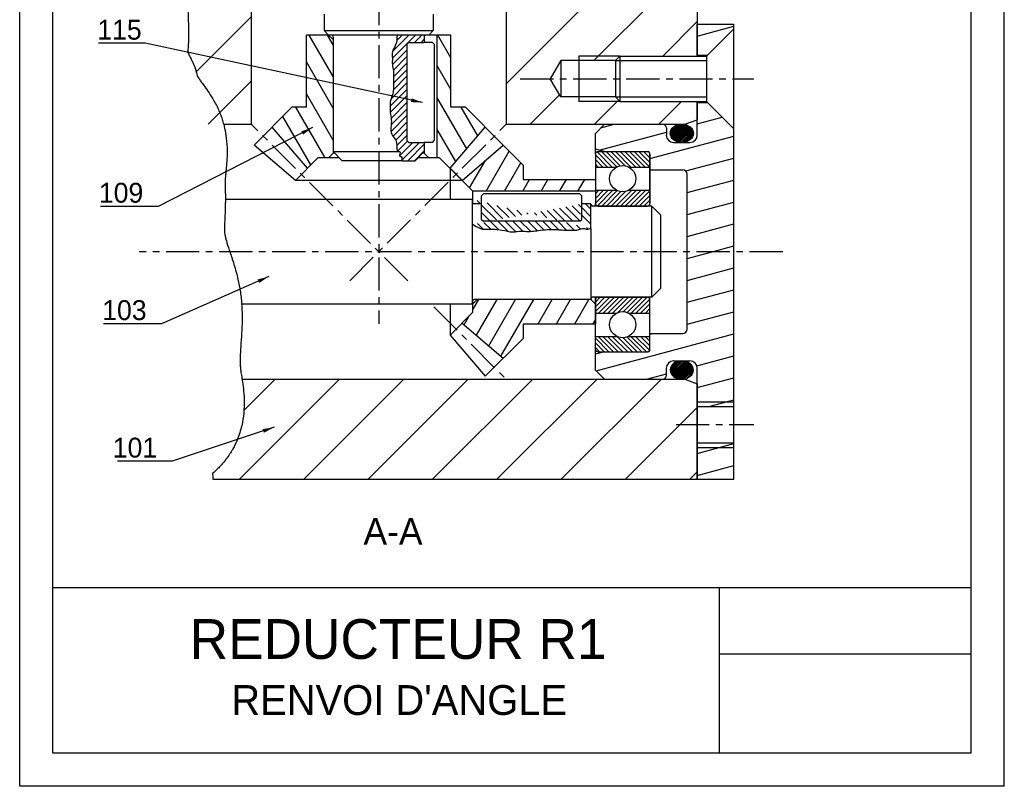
# Model space of a CAD drawing. Extents: x -58 to 1347, y -203 to 217.
# Tile 8 of 10: x 659 to 956, y -203 to 28. Entities that reach past the tile are written whole.
import ezdxf

# ---------------------------------------------------------------- set-up
doc = ezdxf.new("R2010")
doc.units = 0
doc.header["$LTSCALE"] = 8
doc.header["$MEASUREMENT"] = 0
doc.linetypes.add('CENTER', pattern=[2, 1.25, -0.25, 0.25, -0.25])
for name, color, linetype in [('001_GEARBOX_LH', 160, 'CONTINUOUS'), ('003_OUTPUT_SHAFT', 7, 'CONTINUOUS'), ('005_BEARING_HOUSING', 245, 'CONTINUOUS'), ('006_INPUT_SHAFT', 150, 'CONTINUOUS'), ('008_COVER', 7, 'CONTINUOUS'), ('009_BEVEL_GEAR', 55, 'CONTINUOUS'), ('010_BEVEL_GEAR', 130, 'CONTINUOUS'), ('06', 7, 'CONTINUOUS'), ('AXES', 5, 'CENTER'), ('BRGS', 7, 'CONTINUOUS'), ('FIXINGS', 70, 'CONTINUOUS'), ('HACHURES', 5, 'CONTINUOUS'), ('KEY', 40, 'CONTINUOUS'), ('MERGE', 7, 'CONTINUOUS')]:
    doc.layers.add(name, color=color, linetype=linetype)
doc.styles.get("Standard").update_dxf_attribs({"font": 'txt', "height": 4})
doc.styles.add('STYLE1', font='romans.shx')
doc.dimstyles.new('FOCAS1', dxfattribs={"dimtxt": 3.5, "dimasz": 3.5, "dimexe": 1, "dimexo": 1, "dimgap": 1, "dimtad": 1, "dimdec": 7, "dimtxsty": 'STYLE1', "dimcen": 0, "dimclre": 256, "dimclrt": 4, "dimazin": 3, "dimtfac": 1, "dimtdec": 4, "dimtofl": 0, "dimtmove": 0, "dimatfit": 3, "dimtolj": 1})

msp = doc.modelspace()

# ---------------------------------------------------------------- hatches: boundary and pattern name
at = {"layer": 'HACHURES'}
h = msp.add_hatch(dxfattribs=at)
h.set_pattern_fill('_U', color=256, scale=4.8, angle=300, style=0, pattern_type=0)
h.set_pattern_definition([(300, (567.9587, -2.9945), (4.15692, 2.4), [])])
h.paths.add_polyline_path([(785.15, -13.49), (785.92, -13.49), (789.08, -16.66), (799.72, -4.22), (793.73, 1.78), (789.37, 1.78), (789.37, 23.54), (785.15, 23.54)])
h.paths.add_polyline_path([(753.85, 23.54), (745.78, 23.54), (745.78, 1.78), (741.42, 1.78), (735.43, -4.22), (746.06, -16.66), (749.23, -13.49), (753.85, -13.49)])
h = msp.add_hatch(dxfattribs=at)
h.set_pattern_fill('ANSI31', color=256, scale=11.2, style=0)
h.set_pattern_definition([(45, (567.9587, -2.9945), (-0.9899495, 0.9899495), [])])
edge = h.paths.add_edge_path()
edge.add_line((781.3, 23.54), (781.3, 21.34))
edge.add_line((781.3, 23.54), (773.1, 23.54))
edge.add_spline(control_points=[(773.1, 23.54), (773.08, 22.51), (773.05, 20.7), (771.41, 18.67), (771.79, 16.54), (771.55, 14.63), (772.1, 12.94), (771.98, 11.15), (772.02, 9.46), (772.03, 7.59), (771.93, 5.7), (770.88, 3.65), (771.08, 1.72), (771, -0.23), (771.4, -1.58), (771.38, -3.66), (770.89, -5.67), (772.29, -7.48), (773.38, -9.01), (772.67, -11.81), (774.46, -11.47), (773.41, -13.17), (774.85, -13.01), (774.32, -14.45), (774.92, -14.37), (775.04, -14.35)], knot_values=[0, 0, 0, 0, 1.886498, 3.305603, 4.520424, 5.735246, 6.900335, 7.777706, 9.060019, 10.07237, 11.294681, 12.575317, 14.263921, 14.803842, 16.235547, 16.842958, 18.732681, 19.763097, 20.880417, 22.536233, 22.738863, 23.63054, 23.909018, 24.692507, 24.895139, 24.895139, 24.895139, 24.895139], degree=3, periodic=0)
edge.add_line((776.63, 21.34), (781.3, 21.34))
edge.add_line((776.63, 21.34), (776.09, 20.79))
edge.add_line((776.09, 20.79), (776.09, -8.31))
edge.add_line((776.09, -8.31), (776.63, -8.86))
edge.add_line((776.63, -8.86), (781.3, -8.86))
edge.add_line((781.3, -8.86), (781.3, -11.61))
edge.add_line((778.56, -14.35), (781.3, -11.61))
edge.add_line((774.72, -14.35), (778.56, -14.35))
h = msp.add_hatch(dxfattribs=at)
h.set_pattern_fill('ANSI31', color=256, scale=2.7456, style=0)
h.set_pattern_definition([(45, (-51.13952, -449.9045), (-0.24267905, 0.24267905), [])])
edge = h.paths.add_edge_path()
edge.add_ellipse((859, -6.11), major_axis=(-3.52, 0), ratio=0.779625, start_angle=0, end_angle=360)
edge = h.paths.add_edge_path()
edge.add_ellipse((859, -77.5), major_axis=(-3.52, 0), ratio=0.779625, start_angle=0, end_angle=360, ccw=False)
h = msp.add_hatch(dxfattribs=at)
h.set_pattern_fill('_U', color=256, scale=4.8, angle=60, style=0, pattern_type=0)
h.set_pattern_definition([(60, (567.9587, -2.9945), (-4.15692, 2.4), [])])
h.paths.add_polyline_path([(832.92, -23.55), (832.92, -20.01), (811.16, -20.01), (811.16, -15.66), (805.16, -9.66), (792.72, -20.3), (795.89, -23.46), (795.89, -23.55)])
h.paths.add_polyline_path([(795.89, -56.22), (795.89, -60.15), (792.72, -63.32), (805.16, -73.96), (811.16, -67.96), (811.16, -63.6), (832.92, -63.6), (832.92, -56.22)])
h = msp.add_hatch(dxfattribs=at)
h.set_pattern_fill('ANSI31', color=256, scale=8, angle=90, style=0)
h.set_pattern_definition([(135, (759.6016, -5.7401), (-0.707107, -0.707107), [])])
edge = h.paths.add_edge_path()
edge.add_arc((841.16, -19.77), 3.95, 62.3479, 117.6521)
edge.add_line((839.32, -16.27), (832.92, -16.27))
edge.add_line((832.92, -16.27), (832.92, -12.43))
edge.add_line((832.92, -12.43), (833.74, -11.61))
edge.add_line((833.74, -11.61), (848.57, -11.61))
edge.add_line((848.57, -11.61), (849.39, -12.43))
edge.add_line((849.39, -12.43), (849.39, -16.3))
edge.add_line((849.39, -16.3), (842.99, -16.27))
h = msp.add_hatch(dxfattribs=at)
h.set_pattern_fill('ANSI31', color=256, scale=8, style=0)
h.set_pattern_definition([(45, (759.6016, -5.7401), (-0.707107, 0.707107), [])])
edge = h.paths.add_edge_path()
edge.add_line((849.39, -23.27), (842.99, -23.27))
edge.add_arc((841.16, -19.77), 3.95, 242.3479, 297.6521, ccw=False)
edge.add_line((839.32, -23.27), (832.92, -23.27))
edge.add_line((832.92, -23.27), (832.92, -27.26))
edge.add_line((832.92, -27.26), (833.74, -28.08))
edge.add_line((833.74, -28.08), (848.57, -28.08))
edge.add_line((848.57, -28.08), (849.39, -27.26))
edge.add_line((849.39, -27.26), (849.39, -23.27))
h = msp.add_hatch(dxfattribs=at)
h.set_pattern_fill('ANSI31', color=256, scale=12.8, angle=90, style=0)
h.set_pattern_definition([(135, (567.9587, -2.9945), (-1.131371, -1.131371), [])])
edge = h.paths.add_edge_path()
edge.add_line((831.55, -27.39), (828.8, -27.39))
edge.add_line((831.55, -34.82), (831.55, -27.39))
edge.add_spline(control_points=[(795.85, -33.61), (795.56, -33.3), (798.07, -34.96), (799.21, -35.06), (801.41, -35.05), (803.13, -35.02), (805.22, -35.29), (807.4, -35.98), (810.42, -35.5), (812.99, -35.83), (815.98, -35.34), (818.53, -35.11), (821.1, -35.1), (823.52, -35.33), (825.69, -35.23), (827.63, -35.4), (829.4, -34.57), (830.12, -35.19), (831.86, -34.76), (831.55, -34.8)], knot_values=[0, 0, 0, 0, 0.801621, 2.491892, 3.949725, 4.473048, 5.752732, 7.872849, 8.661381, 11.427777, 12.670342, 14.321848, 16.228245, 17.464056, 18.884507, 20.269595, 21.194291, 21.987234, 22.588737, 22.588737, 22.588737, 22.588737], degree=3, periodic=0)
edge.add_line((828.8, -32.06), (828.8, -27.39))
edge.add_line((828.25, -32.61), (828.8, -32.06))
edge.add_line((828.25, -32.61), (799.15, -32.61))
edge.add_line((798.6, -32.06), (799.15, -32.61))
edge.add_line((798.6, -32.06), (798.6, -27.39))
edge.add_line((798.6, -27.39), (796.4, -27.39))
edge.add_line((798.6, -27.39), (795.85, -27.39))
edge.add_line((795.85, -57.59), (795.85, -26.02))
h = msp.add_hatch(dxfattribs=at)
h.set_pattern_fill('ANSI31', color=256, scale=8, style=0)
h.set_pattern_definition([(45, (759.6016, -0.2489), (-0.707107, 0.707107), [])])
edge = h.paths.add_edge_path()
edge.add_arc((841.16, -63.84), 3.95, 62.3479, 117.6521)
edge.add_line((839.32, -60.34), (832.92, -60.34))
edge.add_line((832.92, -60.34), (832.92, -56.36))
edge.add_line((832.92, -56.36), (833.74, -55.54))
edge.add_line((833.74, -55.54), (848.57, -55.54))
edge.add_line((848.57, -55.54), (849.39, -56.36))
edge.add_line((849.39, -56.36), (849.39, -60.34))
edge.add_line((849.39, -60.34), (842.99, -60.34))
h = msp.add_hatch(dxfattribs=at)
h.set_pattern_fill('ANSI31', color=256, scale=8, angle=90, style=0)
h.set_pattern_definition([(135, (759.6016, -0.2489), (-0.707107, -0.707107), [])])
edge = h.paths.add_edge_path()
edge.add_arc((841.16, -63.84), 3.95, 242.3479, 297.6521)
edge.add_line((842.99, -67.34), (849.39, -67.34))
edge.add_line((849.39, -67.34), (849.39, -71.19))
edge.add_line((849.39, -71.19), (848.57, -72.01))
edge.add_line((848.57, -72.01), (833.74, -72.01))
edge.add_line((833.74, -72.01), (832.92, -71.19))
edge.add_line((832.92, -71.19), (832.92, -67.34))
edge.add_line((832.92, -67.34), (839.32, -67.34))

# ---------------------------------------------------------------- linework, layer by layer
at = {"layer": '001_GEARBOX_LH', "color": 7}
for p, q in [((863.67, 87.24), (863.67, 17.22)), ((729.14, 83.46), (729.14, -3.37)), ((806.01, 83.46), (806.01, -3.37)), ((822.49, 15.85), (819.32, 10.36)), ((838.96, 15.85), (822.49, 15.85)), ((822.49, 15.85), (822.49, 4.87)), ((827.98, 17.22), (827.98, 3.5)), ((822.49, 4.87), (819.32, 10.36)), ((838.96, 4.87), (822.49, 4.87)), ((863.67, 3.5), (863.67, -2)), ((859.9, -3.37), (863.67, -2)), ((720.8, -3.37), (729.14, -3.37)), ((806.01, -3.37), (859.9, -3.37)), ((726.35, -80.25), (859.9, -80.25)), ((859.9, -80.25), (863.67, -81.62)), ((863.67, -81.62), (863.67, -110.45)), ((717.51, -110.45), (874.65, -110.45))]:
    msp.add_line(p, q, dxfattribs=at)
at = {"layer": '001_GEARBOX_LH', "color": 5}
for p, q in [((840.33, 17.22), (827.98, 17.22)), ((840.33, 3.5), (827.98, 3.5))]:
    msp.add_line(p, q, dxfattribs=at)
at = {"layer": '003_OUTPUT_SHAFT', "color": 7}
for p, q in [((795.85, -26.02), (721.32, -26.02)), ((795.85, -57.59), (795.85, -26.02)), ((798.6, -27.39), (796.4, -27.39)), ((831.55, -27.39), (828.8, -27.39)), ((831.55, -34.82), (831.55, -27.39)), ((849.94, -28.08), (832.1, -28.08)), ((849.94, -55.54), (849.94, -28.08)), ((852.69, -30.82), (849.94, -28.08)), ((852.69, -52.79), (852.69, -30.82)), ((849.94, -55.54), (852.69, -52.79)), ((831.55, -56.22), (796.4, -56.22)), ((831.55, -56.22), (831.55, -56.08)), ((849.94, -55.54), (832.1, -55.54)), ((795.85, -57.59), (726.24, -57.59))]:
    msp.add_line(p, q, dxfattribs=at)
for centre, start, end in [((796.4, -26.84), 180, 270), ((832.1, -27.53), 180, 270), ((796.4, -56.77), 90, 180), ((832.1, -56.08), 90, 180)]:
    msp.add_arc(centre, 0.549, start, end, dxfattribs=at)
at = {"layer": '005_BEARING_HOUSING', "color": 7}
for p, q in [((863.67, 26.83), (874.65, 26.83)), ((863.67, 17.22), (863.67, 26.83)), ((874.65, -110.45), (874.65, 26.83)), ((863.67, 17.5), (866.69, 17.5)), ((863.67, -6.66), (863.67, 3.5)), ((863.67, 3.22), (866.69, 3.22)), ((835.67, -3.37), (832.92, -6.11)), ((835.67, -3.37), (853.24, -3.37)), ((854.34, -4.47), (854.34, -6.66)), ((832.92, -12.43), (832.92, -6.11)), ((856.53, -8.86), (861.47, -8.86)), ((835.67, -11.61), (832.92, -10.87)), ((835.67, -11.61), (848.84, -11.61)), ((849.39, -28.08), (849.39, -12.15)), ((849.39, -17.1), (859.28, -17.1)), ((860.65, -65.14), (860.65, -18.47)), ((849.39, -71.46), (849.39, -55.54)), ((849.39, -66.52), (859.28, -66.52)), ((832.92, -77.5), (832.92, -71.19)), ((835.67, -72.01), (832.92, -72.74)), ((835.67, -72.01), (848.84, -72.01)), ((854.34, -79.15), (854.34, -76.95)), ((856.53, -74.75), (861.47, -74.75)), ((863.67, -110.45), (863.67, -76.95)), ((832.92, -77.5), (835.67, -80.25)), ((835.67, -80.25), (853.24, -80.25)), ((863.67, -88.48), (874.65, -88.48)), ((863.67, -99.46), (874.65, -99.46)), ((863.67, -110.45), (874.65, -110.45))]:
    msp.add_line(p, q, dxfattribs=at)
at = {"layer": '005_BEARING_HOUSING', "color": 5}
for p, q in [((863.67, -87.11), (874.65, -87.11)), ((863.67, -100.84), (874.65, -100.84))]:
    msp.add_line(p, q, dxfattribs=at)
at = {"layer": '005_BEARING_HOUSING', "color": 7}
for centre, radius, start, end in [((853.24, -4.47), 1.1, 0, 90), ((856.53, -6.66), 2.2, 180, 270), ((861.47, -6.66), 2.2, 270, 0), ((848.84, -12.15), 0.549, 0, 90), ((859.28, -18.47), 1.37, 0, 90), ((859.28, -65.14), 1.37, 270, 0), ((848.84, -71.46), 0.549, 270, 0), ((856.53, -76.95), 2.2, 90, 180), ((861.47, -76.95), 2.2, 0, 90), ((853.24, -79.15), 1.1, 270, 0)]:
    msp.add_arc(centre, radius, start, end, dxfattribs=at)
at = {"layer": '006_INPUT_SHAFT', "color": 7}
for p, q in [((751.1, 29.85), (751.1, 24.91)), ((784.05, 29.85), (784.05, 24.91)), ((751.1, 24.91), (784.05, 24.91)), ((751.1, 24.91), (752.47, 23.54)), ((782.68, 23.54), (784.05, 24.91)), ((753.85, 22.99), (753.85, -11.61)), ((781.3, 23.54), (773.1, 23.54)), ((781.3, 22.99), (781.3, 21.34)), ((781.3, -8.86), (781.3, -11.61)), ((753.85, -11.61), (773.96, -11.61)), ((753.85, -11.61), (756.59, -14.35)), ((778.56, -14.35), (781.3, -11.61)), ((774.72, -14.35), (778.56, -14.35))]:
    msp.add_line(p, q, dxfattribs=at)
for centre, start, end in [((753.3, 22.99), 0, 90), ((781.85, 22.99), 90, 180)]:
    msp.add_arc(centre, 0.549, start, end, dxfattribs=at)
at = {"layer": '008_COVER'}
for p, q in [((773.1, 23.54), (753.85, 23.54)), ((783.77, 21.34), (781.3, 21.34)), ((783.77, -8.86), (781.3, -8.86)), ((774.72, -14.35), (756.59, -14.35)), ((798.6, -27.39), (798.6, -24.92)), ((828.8, -27.39), (828.8, -24.92)), ((831.55, -34.82), (831.55, -56.08))]:
    msp.add_line(p, q, dxfattribs=at)
at = {"layer": '008_COVER', "color": 5}
msp.add_spline([(773.1, 23.54), (772.66, 20.55), (771.69, 18.5), (771.69, 16.56), (771.69, 14.61), (772.02, 12.78), (772.02, 11.37), (772.02, 9.32), (772.02, 7.7), (771.8, 5.76), (771.15, 3.81), (771.04, 1.11), (771.04, 0.25), (771.37, -2.02), (771.37, -2.99), (771.37, -6.01), (772.23, -7.42), (772.99, -9.04), (773.64, -11.61), (773.96, -11.61), (773.96, -13.03), (774.39, -13.14), (774.72, -14.35), (775.04, -14.35)], degree=3, dxfattribs=at)
at = {"layer": '008_COVER', "color": 5, "start_tangent": (-0.699112, 0.715012), "end_tangent": (-0.991269, -0.131855)}
msp.add_spline([(795.85, -33.61), (796.99, -34.2), (799.56, -35.04), (801.89, -35.04), (802.73, -35.04), (804.76, -35.28), (808.11, -35.82), (809.37, -35.7), (813.8, -35.64), (815.77, -35.4), (818.4, -35.16), (821.45, -35.16), (823.42, -35.28), (825.7, -35.28), (827.91, -35.16), (829.35, -34.8), (830.6, -34.98), (831.55, -34.8)], degree=3, dxfattribs=at)
at = {"layer": '009_BEVEL_GEAR', "color": 7}
for p, q in [((745.78, 1.78), (745.78, 23.54)), ((745.78, 1.78), (745.78, 23.54)), ((745.78, 1.78), (745.78, 23.54)), ((753.85, 23.54), (745.78, 23.54)), ((753.85, 22.16), (752.47, 23.54)), ((753.85, 22.16), (753.85, -12.12)), ((789.37, 23.54), (781.3, 23.54)), ((781.3, 23.54), (781.3, 21.34)), ((785.15, 23.54), (785.15, -13.49)), ((789.37, 1.78), (789.37, 23.54)), ((789.37, 1.78), (789.37, 23.54)), ((789.37, 1.78), (789.37, 23.54)), ((741.42, 1.78), (729.99, -9.66)), ((745.78, 1.78), (741.42, 1.78)), ((793.73, 1.78), (789.37, 1.78)), ((793.73, 1.78), (805.16, -9.66)), ((746.06, -16.66), (735.43, -4.22)), ((789.08, -16.66), (799.72, -4.22)), ((781.3, -8.86), (781.3, -12.12)), ((742.43, -20.3), (729.99, -9.66)), ((792.72, -20.3), (805.16, -9.66)), ((792.72, -20.3), (805.16, -9.66)), ((742.43, -20.3), (749.23, -13.49)), ((755.73, -13.49), (749.23, -13.49)), ((753.85, -12.12), (752.47, -13.49)), ((754.36, -12.12), (753.85, -12.12)), ((785.92, -13.49), (779.41, -13.49)), ((781.3, -12.12), (780.79, -12.12)), ((781.3, -12.12), (782.68, -13.49)), ((792.72, -20.3), (785.92, -13.49)), ((792.72, -20.3), (742.43, -20.3))]:
    msp.add_line(p, q, dxfattribs=at)
at = {"layer": '010_BEVEL_GEAR', "color": 7}
for p, q in [((789.08, -16.66), (799.72, -4.22)), ((789.08, -16.66), (799.72, -4.22)), ((811.16, -15.66), (799.72, -4.22)), ((792.72, -20.3), (805.16, -9.66)), ((789.08, -16.66), (789.08, -26.02)), ((789.08, -16.66), (795.89, -23.46)), ((811.16, -15.66), (811.16, -20.01)), ((811.16, -20.01), (832.92, -20.01)), ((811.16, -20.01), (832.92, -20.01)), ((811.16, -20.01), (832.92, -20.01)), ((832.92, -20.01), (832.92, -28.08)), ((795.89, -23.46), (795.89, -27.03)), ((832.92, -23.55), (795.89, -23.55)), ((798.6, -27.39), (795.85, -27.39)), ((831.55, -27.39), (828.8, -27.39)), ((797.26, -56.22), (795.89, -57.59)), ((831.55, -56.22), (797.26, -56.22)), ((832.92, -57.59), (831.55, -56.22)), ((832.92, -55.54), (832.92, -63.6)), ((789.08, -57.59), (789.08, -66.96)), ((795.89, -56.58), (795.89, -60.15)), ((789.08, -66.96), (795.89, -60.15)), ((792.72, -63.32), (805.16, -73.96)), ((811.16, -63.6), (832.92, -63.6)), ((811.16, -63.6), (832.92, -63.6)), ((811.16, -63.6), (832.92, -63.6)), ((811.16, -63.6), (811.16, -67.96)), ((789.08, -66.96), (799.72, -79.4)), ((811.16, -67.96), (799.72, -79.4))]:
    msp.add_line(p, q, dxfattribs=at)
at = {"layer": 'AXES', "linetype": 'CENTER'}
for p, q in [((767.57, 196.49), (767.57, -63.6)), ((810.26, 10.36), (880.73, 10.36)), ((776.41, -50.64), (729.14, -3.37)), ((758.83, -50.55), (805.9, -3.48)), ((889.46, -41.81), (695.37, -41.81)), ((784.17, -58.4), (806.01, -80.25)), ((857.3, -93.97), (880.73, -93.97))]:
    msp.add_line(p, q, dxfattribs=at)
at = {"layer": 'BRGS', "color": 7}
for p, q in [((833.74, -11.61), (848.57, -11.61)), ((832.92, -12.43), (832.92, -27.26)), ((849.39, -12.43), (849.39, -27.26)), ((832.92, -16.27), (839.32, -16.27)), ((842.99, -16.27), (849.39, -16.27)), ((832.92, -23.27), (839.32, -23.27)), ((842.99, -23.27), (849.39, -23.27)), ((832.92, -28.08), (832.92, -27.26)), ((833.74, -28.08), (848.57, -28.08)), ((849.39, -28.08), (849.39, -27.32)), ((832.92, -56.36), (832.92, -55.54)), ((832.92, -71.19), (832.92, -56.36)), ((833.74, -55.54), (848.57, -55.54)), ((849.39, -56.36), (849.39, -55.54)), ((849.39, -71.19), (849.39, -56.36)), ((832.92, -60.34), (839.32, -60.34)), ((842.99, -60.34), (849.39, -60.34)), ((832.92, -67.34), (839.32, -67.34)), ((842.99, -67.34), (849.39, -67.34)), ((833.74, -72.01), (848.57, -72.01))]:
    msp.add_line(p, q, dxfattribs=at)
for centre in [(841.16, -19.77), (841.16, -63.84)]:
    msp.add_circle(centre, 3.95, dxfattribs=at)
for centre, start, end in [((833.74, -12.43), 90, 180), ((848.57, -12.43), 0, 90), ((833.74, -27.26), 180, 270), ((848.57, -27.26), 270, 0), ((833.74, -56.36), 90, 180), ((848.57, -56.36), 0, 90), ((833.74, -71.19), 180, 270), ((848.57, -71.19), 270, 0)]:
    msp.add_arc(centre, 0.824, start, end, dxfattribs=at)
at = {"layer": 'FIXINGS', "color": 7}
for p, q in [((866.42, 17.22), (874.65, 25.46)), ((874.65, -4.74), (874.65, 25.46)), ((838.96, 15.85), (840.33, 17.22)), ((838.96, 15.85), (838.96, 4.87)), ((840.33, 17.22), (866.42, 17.22)), ((840.33, 17.22), (840.33, 3.5)), ((866.42, 17.22), (866.42, 3.5)), ((840.33, 3.5), (838.96, 4.87)), ((840.33, 3.5), (866.42, 3.5)), ((866.42, 3.5), (874.65, -4.74))]:
    msp.add_line(p, q, dxfattribs=at)
at = {"layer": 'FIXINGS', "color": 5}
for p, q in [((838.96, 15.85), (866.42, 15.85)), ((838.96, 4.87), (866.42, 4.87))]:
    msp.add_line(p, q, dxfattribs=at)
at = {"layer": 'FIXINGS', "color": 7}
msp.add_ellipse((859, -6.11), major_axis=(-3.52, 0), ratio=0.779625, dxfattribs=at)
at = {"layer": 'FIXINGS', "color": 7, "extrusion": (0, 0, -1)}
msp.add_ellipse((859, -77.5), major_axis=(-3.52, 0), ratio=0.779625, dxfattribs=at)
at = {"layer": 'HACHURES'}
for p, q in [((806.01, 8.82), (863.67, 66.48)), ((832.46, 15.85), (863.67, 47.06)), ((712.53, 12.41), (729.14, 29.01)), ((853.24, 17.22), (863.67, 27.65)), ((863.67, 23.24), (874.65, 26.18)), ((716.17, -3.37), (729.14, 9.6)), ((813.24, -3.37), (822.12, 5.51)), ((832.65, -3.37), (839.52, 3.5)), ((852.07, -3.37), (858.93, 3.5)), ((863.67, -3.27), (871.17, -1.26)), ((834.11, -11.19), (854.34, -5.77)), ((834.6, -4.43), (838.57, -3.37)), ((849.39, -13.72), (874.65, -6.95)), ((860.2, -17.45), (874.65, -13.58)), ((860.65, -23.95), (874.65, -20.2)), ((860.65, -30.58), (874.65, -26.83)), ((860.65, -37.21), (874.65, -33.45)), ((868.21, -41.81), (874.65, -40.08)), ((860.65, -43.83), (868.21, -41.81)), ((860.65, -50.46), (874.65, -46.71)), ((860.65, -57.08), (874.65, -53.33)), ((860.65, -63.71), (874.65, -59.96)), ((833.13, -77.71), (874.65, -66.58)), ((849.39, -66.73), (850.17, -66.52)), ((863.53, -76.19), (874.65, -73.21)), ((848.39, -80.25), (854.34, -78.65)), ((863.67, -82.78), (874.65, -79.83)), ((725.57, -110.45), (755.78, -80.25)), ((726.92, -89.68), (736.36, -80.25)), ((744.99, -110.45), (775.19, -80.25)), ((764.4, -110.45), (794.6, -80.25)), ((783.82, -110.45), (814.02, -80.25)), ((803.23, -110.45), (833.43, -80.25)), ((822.65, -110.45), (852.85, -80.25)), ((842.06, -110.45), (863.67, -88.84)), ((867.11, -88.48), (874.65, -86.46)), ((863.67, -102.65), (874.65, -99.71)), ((863.67, -109.28), (874.65, -106.34)), ((861.47, -110.45), (863.67, -108.25))]:
    msp.add_line(p, q, dxfattribs=at)
at = {"layer": 'KEY', "color": 7}
for p, q in [((776.63, 21.34), (776.09, 20.79)), ((776.09, 20.79), (776.09, -8.31)), ((776.63, 21.34), (781.3, 21.34)), ((784.32, 20.79), (783.77, 21.34)), ((784.32, 20.79), (784.32, -8.31)), ((776.09, -8.31), (776.63, -8.86)), ((776.63, -8.86), (781.3, -8.86)), ((783.77, -8.86), (784.32, -8.31)), ((799.15, -24.37), (798.6, -24.92)), ((828.25, -24.37), (799.15, -24.37)), ((828.8, -24.92), (828.25, -24.37)), ((798.6, -32.06), (798.6, -27.39)), ((828.8, -32.06), (828.8, -27.39)), ((798.6, -32.06), (799.15, -32.61)), ((828.25, -32.61), (799.15, -32.61)), ((828.25, -32.61), (828.8, -32.06))]:
    msp.add_line(p, q, dxfattribs=at)
at = {"layer": 'MERGE', "color": 7}
for p, q in [((659.28, -203.07), (659.28, 216.93)), ((956.28, -203.07), (956.28, 216.93)), ((669.28, -193.07), (669.28, 206.93)), ((946.28, -193.07), (946.28, 206.93)), ((659.28, -193.07), (659.28, -143.07)), ((669.28, -143.07), (946.28, -143.07)), ((870.28, -143.07), (870.28, -193.07)), ((870.28, -163.07), (946.28, -163.07)), ((946.28, -193.07), (669.28, -193.07))]:
    msp.add_line(p, q, dxfattribs=at)
at = {"layer": 'MERGE', "color": 8}
msp.add_line((956.28, -203.07), (659.28, -203.07), dxfattribs=at)
at = {"layer": 'MERGE', "color": 5}
for points, knots in [([(706.96, 57.57), (706.98, 57.51), (707, 57.4), (707.12, 56.95), (707.27, 56.46), (707.61, 55.4), (707.76, 54.93), (708.18, 53.64), (708.47, 52.72), (709.09, 50.52), (709.41, 49.25), (709.74, 47.5), (709.79, 47.22), (709.88, 46.66), (709.92, 46.38), (710.03, 45.57), (710.1, 45.04), (710.25, 43.49), (710.31, 42.51), (710.39, 39.98), (710.36, 38.56), (710.26, 36.06), (710.2, 34.98), (710.09, 33.19), (710.06, 32.47), (710.04, 31.85), (710.04, 31.77), (710.04, 31.6), (710.04, 31.51), (710.04, 31.23), (710.04, 31.04), (710.05, 30.41), (710.06, 29.94), (710.1, 28.46), (710.15, 27.31), (710.22, 24.64), (710.23, 23.12), (710.13, 20.43), (710.07, 19.37), (709.97, 18.26)], [61.859205, 61.859205, 61.859205, 61.859205, 63.02356, 63.02356, 65.480716, 65.480716, 66.986757, 66.986757, 69.128606, 69.128606, 71.270454, 71.270454, 71.675549, 71.675549, 72.080644, 72.080644, 72.890834, 72.890834, 74.511214, 74.511214, 77.345077, 77.345077, 80.17894, 80.17894, 83.012803, 83.012803, 83.464364, 83.464364, 83.915925, 83.915925, 84.819047, 84.819047, 86.625292, 86.625292, 89.966804, 89.966804, 93.308316, 93.308316, 95.272256, 95.272256, 95.272256, 95.272256]), ([(709.97, 18.26), (710.21, 17.84), (710.47, 17.38), (710.91, 16.51), (711.1, 16.12), (711.42, 15.42), (711.55, 15.11), (711.81, 14.48), (711.94, 14.15), (712.14, 13.62), (712.21, 13.42), (712.34, 13.03), (712.4, 12.85), (712.56, 12.32), (712.65, 12.01), (712.81, 11.45), (712.87, 11.22), (712.92, 11.01)], [107.913275, 107.913275, 107.913275, 107.913275, 108.435983, 108.435983, 108.8008, 108.8008, 109.06614, 109.06614, 109.321021, 109.321021, 109.47181, 109.47181, 109.622599, 109.622599, 109.924178, 109.924178, 110.219483, 110.219483, 110.219483, 110.219483]), ([(712.92, 11.01), (713.03, 10.85), (713.18, 10.63), (713.54, 10.13), (713.73, 9.86), (714.22, 9.19), (714.53, 8.78), (715.2, 7.85), (715.61, 7.29), (716.52, 5.95), (717.03, 5.17), (718.11, 3.34), (718.67, 2.28), (719.44, 0.58), (719.65, 0.07), (719.98, -0.78), (720.1, -1.11), (720.31, -1.71), (720.39, -1.98), (720.56, -2.51), (720.63, -2.77), (720.85, -3.54), (720.98, -4.05), (721.32, -5.55), (721.48, -6.51), (721.77, -8.86), (721.84, -10.18), (721.86, -12.53), (721.82, -13.58), (721.7, -15.43), (721.62, -16.23), (721.49, -17.61), (721.42, -18.18), (721.33, -19.1), (721.3, -19.44), (721.28, -19.7), (721.28, -19.74), (721.28, -19.84), (721.27, -19.89), (721.27, -20.05), (721.26, -20.17), (721.25, -20.56), (721.25, -20.87), (721.26, -21.9), (721.28, -22.73), (721.31, -24.14), (721.32, -24.55), (721.32, -25.24), (721.32, -25.51), (721.32, -26.02), (721.32, -26.25), (721.32, -26.71), (721.31, -26.94), (721.3, -27.61), (721.29, -28.04), (721.25, -29.28), (721.22, -30.04), (721.13, -31.97), (721.09, -33), (721.05, -34.7), (721.06, -35.36), (721.1, -36), (721.11, -36.15), (721.13, -36.33), (721.14, -36.38), (721.15, -36.47), (721.15, -36.5), (721.16, -36.58), (721.17, -36.63), (721.2, -36.77), (721.22, -36.89), (721.3, -37.28), (721.38, -37.61), (721.66, -38.66), (721.91, -39.51), (722.57, -41.53), (722.96, -42.7), (723.83, -45.39), (724.3, -46.91), (724.91, -49.27), (725.07, -49.94), (725.36, -51.22), (725.48, -51.84), (725.66, -52.8), (725.71, -53.14), (725.88, -54.17), (725.97, -54.85), (726.12, -56.18), (726.18, -56.83), (726.32, -58.74), (726.36, -59.95), (726.39, -62.96), (726.32, -64.66), (726.15, -67.72), (726.04, -69.09), (725.88, -71.53), (725.81, -72.6), (725.75, -74.48), (725.75, -75.28), (725.8, -76.22), (725.82, -76.45), (725.85, -76.82), (725.86, -76.98), (725.9, -77.26), (725.92, -77.41), (725.97, -77.79), (726, -78), (726.11, -78.73), (726.21, -79.32), (726.43, -80.72), (726.55, -81.52), (726.77, -83.37), (726.88, -84.41), (727.01, -86.77), (727.03, -88.1), (726.86, -90.74), (726.72, -91.97), (726.21, -94.63), (725.83, -96.05), (724.96, -98.45), (724.55, -99.39), (723.88, -100.73), (723.66, -101.13), (723.26, -101.83), (723.08, -102.14), (722.71, -102.73), (722.52, -103.01), (721.96, -103.83), (721.59, -104.33), (720.46, -105.76), (719.73, -106.56), (718.49, -107.82), (717.96, -108.31), (717.49, -108.73)], [117.064196, 117.064196, 117.064196, 117.064196, 118.436399, 118.436399, 119.659339, 119.659339, 121.094411, 121.094411, 122.529482, 122.529482, 123.964553, 123.964553, 125.399624, 125.399624, 125.962565, 125.962565, 126.299752, 126.299752, 126.560547, 126.560547, 126.821342, 126.821342, 127.342932, 127.342932, 128.386113, 128.386113, 130.04707, 130.04707, 131.708028, 131.708028, 133.368985, 133.368985, 135.029942, 135.029942, 136.6909, 136.6909, 137.070153, 137.070153, 137.449407, 137.449407, 138.207915, 138.207915, 139.72493, 139.72493, 142.478265, 142.478265, 143.515585, 143.515585, 144.133596, 144.133596, 144.645324, 144.645324, 145.157051, 145.157051, 146.180506, 146.180506, 148.227415, 148.227415, 151.769477, 151.769477, 155.31154, 155.31154, 156.665044, 156.665044, 157.344494, 157.344494, 157.874837, 157.874837, 158.405181, 158.405181, 159.465869, 159.465869, 161.587244, 161.587244, 165.221857, 165.221857, 168.85647, 168.85647, 172.491083, 172.491083, 173.84611, 173.84611, 174.995851, 174.995851, 175.598837, 175.598837, 176.804811, 176.804811, 178.010784, 178.010784, 180.422731, 180.422731, 184.342396, 184.342396, 188.262061, 188.262061, 192.181726, 192.181726, 196.101391, 196.101391, 197.421617, 197.421617, 198.424733, 198.424733, 199.266836, 199.266836, 200.108939, 200.108939, 201.793146, 201.793146, 203.477352, 203.477352, 205.161558, 205.161558, 206.845765, 206.845765, 208.123671, 208.123671, 209.401578, 209.401578, 210.200577, 210.200577, 210.541038, 210.541038, 210.804563, 210.804563, 211.068088, 211.068088, 211.595139, 211.595139, 212.700332, 212.700332, 213.65642, 213.65642, 213.65642, 213.65642]), ([(717.49, -108.73), (717.49, -109.14), (717.49, -109.58), (717.51, -110.19), (717.51, -110.32), (717.51, -110.45)], [230.783864, 230.783864, 230.783864, 230.783864, 232.369674, 232.369674, 232.790889, 232.790889, 232.790889, 232.790889])]:
    msp.add_open_spline(points, degree=3, knots=knots, dxfattribs=at)

# ---------------------------------------------------------------- texts
at = {"layer": '008_COVER'}
for s, height, p in [('REDUCTEUR R1', 12, (710.57, -164.64)), ("RENVOI D'ANGLE", 9, (723.11, -181.54))]:
    msp.add_text(s, height=height, dxfattribs=at).set_placement(p)
at = {"layer": '06', "color": 7}
msp.add_text(' A-A', height=8, dxfattribs=at).set_placement((760, -130.18))
at = {"layer": '06', "color": 7, "char_height": 6, "attachment_point": 6}
for s, insert in [('\\A1;115', (696.08, 25.11)), ('\\A1;109', (696.56, -24.07))]:
    msp.add_mtext(s, dxfattribs=dict(at, insert=insert))
at = {"layer": 'MERGE', "color": 7, "char_height": 6, "attachment_point": 6}
for s, insert in [('\\A1;103', (697.56, -59.47)), ('\\A1;101', (700.75, -100.95))]:
    msp.add_mtext(s, dxfattribs=dict(at, insert=insert))

# ---------------------------------------------------------------- leaders
at = {"layer": '06', "color": 5, "annotation_type": 0, "has_hookline": 1, "hookline_direction": 1}
for points, text_width in [([(780.83, 3.16), (697.08, 21.05)], 13.07), ([(747.63, -4.38), (701.06, -28.14), (697.56, -28.14)], 12.93)]:
    msp.add_leader(points, dimstyle='FOCAS1', override={"dimtxsty": 'STANDARD', "dimclrt": 7}, dxfattribs=dict(at, text_width=text_width))
at = {"layer": 'MERGE', "color": 5, "annotation_type": 0, "has_hookline": 1, "hookline_direction": 1}
for points, text_width in [([(734.48, -49.3), (702.06, -63.54), (698.56, -63.54)], 12.96), ([(736.08, -94.77), (705.25, -105.01), (701.75, -105.01)], 11.96)]:
    msp.add_leader(points, dimstyle='FOCAS1', override={"dimtxsty": 'STANDARD', "dimclrt": 7}, dxfattribs=dict(at, text_width=text_width))

doc.saveas('drawing.dxf')
